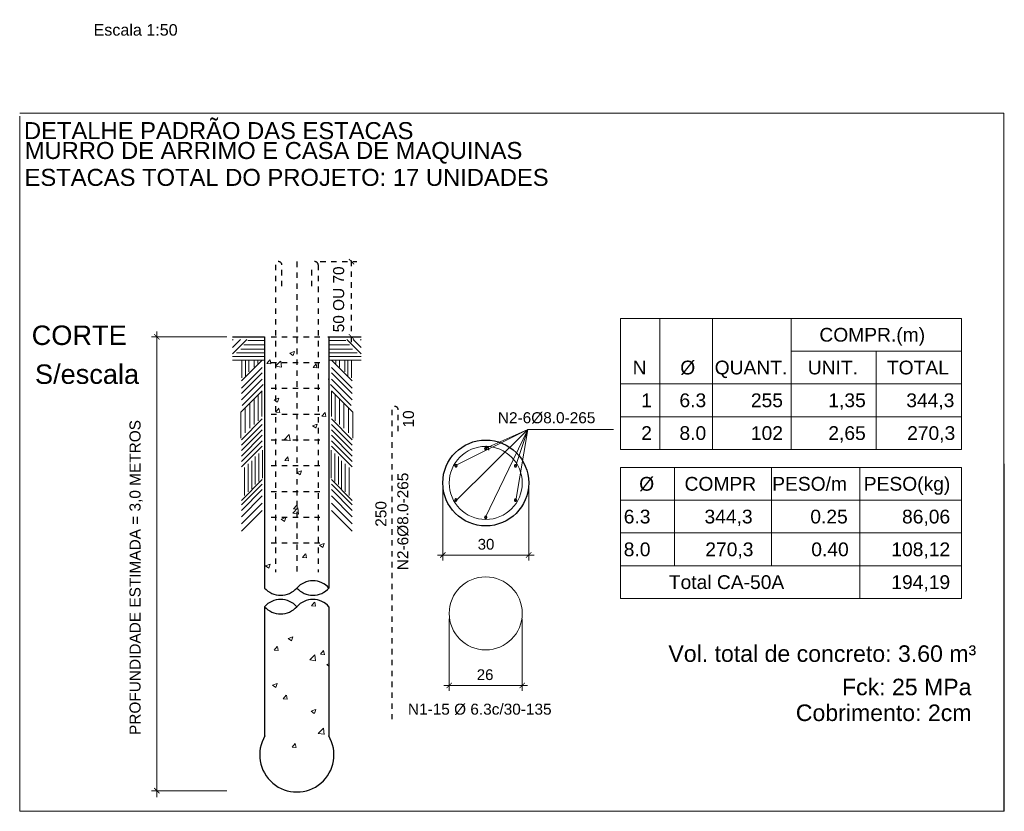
# Model space of a CAD drawing. Header units: millimetres. Extents: x 1852 to 2571, y -668 to -390.
# Tile 25 of 84: x 2249 to 2267, y -529 to -514. Entities that reach past the tile are written whole.
import ezdxf
from ezdxf.enums import TextEntityAlignment as Align

# ---------------------------------------------------------------- set-up
doc = ezdxf.new("R2010")
doc.units = ezdxf.units.MM
doc.linetypes.add('DASHED2', pattern=[0.375, 0.25, -0.125])
for name, color, linetype, lineweight in [('1', 250, 'Continuous', 13), ('COTA', 1, 'Continuous', 20), ('Cotas', 1, 'Continuous', 0), ('DT-Relação do aço', 250, 'Continuous', 5), ('DT-Textos', 7, 'Continuous', 5), ('LC-Textos', 192, 'Continuous', 20)]:
    doc.layers.add(name, color=color, linetype=linetype, lineweight=lineweight)
for name, color, linetype in [('FOLHA PADRÃO', 24, 'Continuous'), ('LAYER7', 1, 'Continuous'), ('LAYER9', 72, 'Continuous'), ('TEXTO-ESTACA', 7, 'Continuous')]:
    doc.layers.add(name, color=color, linetype=linetype)
doc.styles.add('ARIAL', font='arial.ttf')
doc.styles.get("Standard").update_dxf_attribs({"font": 'arial.ttf'})

msp = doc.modelspace()

# ---------------------------------------------------------------- linework, layer by layer
at = {"layer": '1', "color": 17, "linetype": 'Continuous'}
for p, q in [((2252.7043, -520.0079), (2252.439, -520.273)), ((2252.4546, -520.0079), (2252.439, -520.0235)), ((2252.5878, -520.0079), (2252.439, -520.1566)), ((2252.6528, -520.1108), (2253.0313, -520.1108)), ((2252.7219, -520.0285), (2253.0313, -520.0285)), ((2254.5253, -520.0285), (2254.2159, -520.0285)), ((2254.5944, -520.1108), (2254.2159, -520.1108)), ((2254.5429, -520.0079), (2254.8082, -520.273)), ((2254.6595, -520.0079), (2254.8082, -520.1566)), ((2254.7927, -520.0079), (2254.8082, -520.0235)), ((2252.4416, -520.324), (2253.0313, -520.324)), ((2252.515, -520.2574), (2253.0311, -520.2574)), ((2252.5974, -520.1878), (2253.0313, -520.1878)), ((2253.4945, -520.2616), (2253.5775, -520.2298)), ((2253.4945, -520.2616), (2253.5535, -520.3014)), ((2253.5557, -520.3024), (2253.5797, -520.2309)), ((2254.6499, -520.1878), (2254.2159, -520.1878)), ((2254.8056, -520.324), (2254.2159, -520.324)), ((2254.7322, -520.2574), (2254.2162, -520.2574)), ((2252.439, -520.3905), (2253.0313, -520.3905)), ((2252.9873, -520.3905), (2252.6044, -520.7731)), ((2252.6148, -520.712), (2252.6148, -520.3905)), ((2252.6826, -520.683), (2252.6826, -520.3905)), ((2252.7408, -520.6055), (2252.7408, -520.3905)), ((2252.8377, -520.5183), (2252.8377, -520.3905)), ((2252.9055, -520.4505), (2252.9055, -520.3905)), ((2253.0724, -520.4525), (2253.1295, -520.3845)), ((2253.0724, -520.4525), (2253.1432, -520.4587)), ((2253.1454, -520.4598), (2253.1317, -520.3856)), ((2253.2347, -520.5034), (2253.327, -520.4072)), ((2253.2347, -520.5034), (2253.3401, -520.5197)), ((2253.3424, -520.521), (2253.3293, -520.4085)), ((2253.9221, -520.5269), (2253.9792, -520.4588)), ((2253.9951, -520.5341), (2253.9814, -520.4599)), ((2254.8082, -520.3905), (2254.2159, -520.3905)), ((2254.2599, -520.3905), (2254.6428, -520.7731)), ((2254.3417, -520.4505), (2254.3417, -520.3905)), ((2254.4095, -520.5183), (2254.4095, -520.3905)), ((2254.5065, -520.6055), (2254.5065, -520.3905)), ((2254.5646, -520.683), (2254.5646, -520.3905)), ((2254.6324, -520.712), (2254.6324, -520.3905)), ((2252.9873, -520.5236), (2252.6044, -520.9062)), ((2252.9873, -520.6234), (2252.6044, -521.0061)), ((2253.9221, -520.5269), (2253.9929, -520.5331)), ((2254.2599, -520.5236), (2254.6428, -520.9062)), ((2254.2599, -520.6234), (2254.6428, -521.0061)), ((2252.9873, -520.7399), (2252.6044, -521.1225)), ((2253.0039, -520.8397), (2252.6211, -521.2223)), ((2254.2433, -520.8397), (2254.6262, -521.2223)), ((2254.2599, -520.7399), (2254.6428, -521.1225)), ((2252.9873, -520.9561), (2252.5954, -521.3478)), ((2252.9152, -521.5061), (2252.9152, -521.0282)), ((2252.983, -521.4286), (2252.983, -520.9604)), ((2254.2599, -520.9561), (2254.6518, -521.3478)), ((2254.2642, -521.4286), (2254.2642, -520.9604)), ((2254.332, -521.5061), (2254.332, -521.0282)), ((2252.7602, -521.6417), (2252.7602, -521.1831)), ((2252.8377, -521.5739), (2252.8377, -521.1056)), ((2253.2063, -521.1206), (2253.2892, -521.0888)), ((2253.2063, -521.1206), (2253.2652, -521.1604)), ((2253.2675, -521.1615), (2253.2915, -521.0899)), ((2254.4095, -521.5739), (2254.4095, -521.1056)), ((2254.4871, -521.6417), (2254.4871, -521.1831)), ((2252.5954, -521.8257), (2252.5954, -521.3478)), ((2252.6729, -521.7289), (2252.6729, -521.2703)), ((2253.2367, -521.3436), (2253.2939, -521.2755)), ((2253.2367, -521.3436), (2253.3076, -521.3498)), ((2253.3098, -521.3509), (2253.2961, -521.2766)), ((2254.0864, -521.4179), (2254.1435, -521.3499)), ((2254.1595, -521.4252), (2254.1458, -521.351)), ((2254.5743, -521.7289), (2254.5743, -521.2703)), ((2254.6518, -521.8257), (2254.6518, -521.3478)), ((2252.9873, -521.4719), (2252.6044, -521.8545)), ((2252.9873, -521.5717), (2252.6044, -521.9543)), ((2253.9134, -521.5976), (2253.9963, -521.5658)), ((2253.9746, -521.6384), (2253.9986, -521.5668)), ((2254.0864, -521.4179), (2254.1572, -521.4241)), ((2254.2599, -521.4719), (2254.6428, -521.8545)), ((2254.2599, -521.5717), (2254.6428, -521.9543)), ((2252.9873, -521.6715), (2252.6044, -522.0541)), ((2252.9873, -521.7713), (2252.6044, -522.1539)), ((2253.3918, -521.8534), (2253.4841, -521.7573)), ((2253.4994, -521.871), (2253.4863, -521.7585)), ((2253.9134, -521.5976), (2253.9723, -521.6373)), ((2254.2599, -521.6715), (2254.6428, -522.0541)), ((2254.2599, -521.7713), (2254.6428, -522.1539)), ((2252.9873, -521.8711), (2252.6044, -522.2537)), ((2253.3918, -521.8534), (2253.4971, -521.8698)), ((2254.2599, -521.8711), (2254.6428, -522.2537)), ((2252.9873, -521.9709), (2252.6044, -522.3536)), ((2252.9249, -522.6198), (2252.9249, -522.1037)), ((2252.9927, -522.5617), (2252.9927, -522.0456)), ((2254.2545, -522.5617), (2254.2545, -522.0456)), ((2254.2599, -521.9709), (2254.6428, -522.3536)), ((2254.3223, -522.6198), (2254.3223, -522.1037)), ((2252.7311, -522.8135), (2252.7311, -522.2974)), ((2252.7989, -522.7554), (2252.7989, -522.2393)), ((2252.8571, -522.6779), (2252.8571, -522.1618)), ((2253.4011, -522.2347), (2253.4582, -522.1666)), ((2253.4011, -522.2347), (2253.4719, -522.2409)), ((2253.4742, -522.2419), (2253.4605, -522.1677)), ((2254.3902, -522.6779), (2254.3902, -522.1618)), ((2254.4483, -522.7554), (2254.4483, -522.2393)), ((2254.5161, -522.8135), (2254.5161, -522.2974)), ((2252.6633, -522.8813), (2252.6633, -522.3652)), ((2253.6252, -522.4566), (2253.7081, -522.4248)), ((2253.6252, -522.4566), (2253.6841, -522.4964)), ((2253.6863, -522.4975), (2253.7104, -522.4259)), ((2254.584, -522.8813), (2254.584, -522.3652)), ((2252.9873, -522.5865), (2252.6044, -522.9691)), ((2252.9873, -522.6696), (2252.6044, -523.0523)), ((2254.2599, -522.5865), (2254.6428, -522.9691)), ((2254.2599, -522.6696), (2254.6428, -523.0523)), ((2252.9873, -522.7695), (2252.6044, -523.1521)), ((2254.2599, -522.7695), (2254.6428, -523.1521)), ((2252.9873, -522.8859), (2252.6044, -523.2685)), ((2252.9873, -523.019), (2252.6044, -523.4016)), ((2254.2599, -522.8859), (2254.6428, -523.2685)), ((2254.2599, -523.019), (2254.6428, -523.4016)), ((2252.9873, -523.1521), (2252.6044, -523.5347)), ((2253.5488, -523.2035), (2253.6411, -523.1073)), ((2253.5488, -523.2035), (2253.6542, -523.2198)), ((2253.5655, -523.1257), (2253.6226, -523.0577)), ((2253.5655, -523.1257), (2253.6363, -523.1319)), ((2253.6385, -523.133), (2253.6248, -523.0588)), ((2253.6565, -523.2211), (2253.6434, -523.1086)), ((2254.2599, -523.1521), (2254.6428, -523.5347)), ((2253.3369, -523.3157), (2253.4199, -523.2838)), ((2253.3369, -523.3157), (2253.3959, -523.3554)), ((2253.3981, -523.3565), (2253.4221, -523.2849)), ((2254.044, -523.7926), (2254.127, -523.7608)), ((2254.1052, -523.8334), (2254.1292, -523.7618)), ((2253.7299, -524.0168), (2253.787, -523.9487)), ((2254.044, -523.7926), (2254.103, -523.8324)), ((2253.7299, -524.0168), (2253.8007, -524.023)), ((2253.8029, -524.0241), (2253.7892, -523.9498)), ((2253.0487, -524.1747), (2253.1316, -524.1428)), ((2253.0487, -524.1747), (2253.1076, -524.2144)), ((2253.1099, -524.2155), (2253.1339, -524.1439)), ((2253.8942, -524.9079), (2253.9513, -524.8398)), ((2253.9673, -524.9151), (2253.9536, -524.8409)), ((2253.8942, -524.9079), (2253.965, -524.9141)), ((2253.4676, -525.5107), (2253.5505, -525.4788)), ((2253.4676, -525.5107), (2253.5265, -525.5504)), ((2253.5287, -525.5515), (2253.5528, -525.4799)), ((2253.2089, -525.7246), (2253.266, -525.6565)), ((2253.2089, -525.7246), (2253.2797, -525.7308)), ((2253.282, -525.7319), (2253.2683, -525.6576)), ((2254.0586, -525.7989), (2254.1157, -525.7309)), ((2254.1316, -525.8062), (2254.1179, -525.7319)), ((2253.863, -525.9036), (2253.9552, -525.8074)), ((2253.863, -525.9036), (2253.9683, -525.9199)), ((2253.9706, -525.9212), (2253.9575, -525.8086)), ((2254.0586, -525.7989), (2254.1294, -525.8051)), ((2254.1747, -525.9876), (2254.2159, -525.9718)), ((2254.1747, -525.9876), (2254.2159, -526.0155)), ((2253.1793, -526.3697), (2253.2623, -526.3379)), ((2253.1793, -526.3697), (2253.2383, -526.4094)), ((2253.2405, -526.4105), (2253.2645, -526.3389)), ((2253.3733, -526.6156), (2253.4304, -526.5476)), ((2253.3733, -526.6156), (2253.4441, -526.6218)), ((2253.4463, -526.6229), (2253.4326, -526.5487)), ((2253.8864, -526.8467), (2253.9694, -526.8148)), ((2253.9476, -526.8875), (2253.9716, -526.8159)), ((2253.8864, -526.8467), (2253.9454, -526.8864)), ((2254.02, -527.2536), (2254.1123, -527.1574)), ((2254.1276, -527.2712), (2254.1146, -527.1587)), ((2254.02, -527.2536), (2254.1254, -527.2699)), ((2253.5376, -527.5067), (2253.5948, -527.4387)), ((2253.5376, -527.5067), (2253.6085, -527.5129)), ((2253.6107, -527.514), (2253.597, -527.4397))]:
    msp.add_line(p, q, dxfattribs=at)
at = {"layer": '1', "color": 1, "linetype": 'Continuous'}
for q in [(2254.2159, -520.7331), (2254.2159, -520.7482)]:
    msp.add_line((2254.2016, -520.7386), q, dxfattribs=at)
at = {"layer": 'COTA', "linetype": 'Continuous'}
for centre in [(2257.0981, -522.6484), (2257.0981, -525.0466)]:
    msp.add_circle(centre, 0.6713, dxfattribs=at)
at = {"layer": 'Cotas', "color": 47, "linetype": 'Continuous', "lineweight": 15, "ltscale": 0.15}
for p, q in [((2252.3403, -519.9599), (2250.9523, -519.9599)), ((2251.051, -528.4291), (2251.051, -519.8612)), ((2257.8706, -521.6677), (2256.5424, -522.3276)), ((2256.5473, -522.9778), (2257.8706, -521.6677)), ((2257.0882, -523.2901), (2257.8706, -521.6677)), ((2257.0981, -522.0067), (2257.8706, -521.6677)), ((2257.8706, -521.6677), (2257.6538, -522.3276)), ((2257.6538, -522.9693), (2257.8706, -521.6677)), ((2257.8706, -521.6677), (2259.4452, -521.6677)), ((2256.3083, -522.7471), (2256.3083, -524.0717)), ((2257.8878, -522.7471), (2257.8878, -524.0717)), ((2256.2096, -523.973), (2257.9866, -523.973)), ((2256.4268, -525.1453), (2256.4268, -526.4698)), ((2257.7694, -525.1453), (2257.7694, -526.4698)), ((2256.3281, -526.3711), (2257.8681, -526.3711)), ((2252.3403, -528.3075), (2250.9523, -528.3075))]:
    msp.add_line(p, q, dxfattribs=at)
at = {"layer": 'Cotas', "color": 47, "linetype": 'Continuous', "lineweight": 15, "ltscale": 0.15, "const_width": 0.0148}
for points in [[(2251.1004, -520.0093), (2251.0017, -519.9106)], [(2256.3577, -523.9236), (2256.259, -524.0223)], [(2257.8385, -524.0223), (2257.9372, -523.9236)], [(2256.4762, -526.3217), (2256.3774, -526.4205)], [(2257.72, -526.4205), (2257.8187, -526.3217)], [(2251.1004, -528.3569), (2251.0017, -528.2582)]]:
    msp.add_lwpolyline(points, dxfattribs=at)
at = {"layer": 'DT-Relação do aço', "linetype": 'Continuous'}
for p, q in [((2248.5288, -515.8489), (2266.6259, -515.8489)), ((2248.5288, -528.6863), (2248.5288, -515.9043)), ((2266.6259, -528.6309), (2266.6259, -515.8489)), ((2266.6259, -515.9043), (2266.6335, -528.6863)), ((2266.6259, -528.6863), (2266.6259, -515.9043)), ((2259.5786, -519.6215), (2259.5786, -522.0322)), ((2265.8464, -519.6215), (2259.5786, -519.6215)), ((2260.3018, -519.6215), (2260.3018, -522.0322)), ((2261.2661, -519.6215), (2261.2661, -522.0322)), ((2262.7125, -519.6215), (2262.7125, -522.0322)), ((2265.8464, -519.6215), (2265.8464, -522.0322)), ((2262.7125, -520.2241), (2265.8464, -520.2241)), ((2264.2795, -520.2241), (2264.2795, -522.0322)), ((2259.5786, -520.8268), (2265.8464, -520.8268)), ((2265.8464, -521.4295), (2259.5786, -521.4295)), ((2265.8464, -522.0322), (2259.5786, -522.0322)), ((2259.5786, -522.3625), (2265.8464, -522.3625)), ((2259.5786, -522.3625), (2259.5786, -524.7732)), ((2260.569, -522.3625), (2260.569, -524.1705)), ((2262.352, -522.3625), (2262.352, -524.1705)), ((2263.9783, -522.3625), (2263.9783, -524.7732)), ((2265.8464, -522.3625), (2265.8464, -524.7732)), ((2265.8464, -522.3625), (2265.8464, -524.7732)), ((2265.8464, -522.9651), (2259.5786, -522.9651)), ((2265.8464, -523.5678), (2259.5786, -523.5678)), ((2265.8464, -524.1705), (2259.5786, -524.1705)), ((2259.5786, -524.7732), (2265.8464, -524.7732)), ((2248.5288, -528.6863), (2266.6335, -528.6863))]:
    msp.add_line(p, q, dxfattribs=at)
at = {"layer": 'LAYER7', "linetype": 'DASHED2', "ltscale": 0.005}
for p, q in [((2254.6286, -520.0586), (2254.6286, -518.4791)), ((2253.2303, -518.6371), (2253.2303, -524.2901)), ((2253.3488, -519.032), (2253.3488, -518.6371)), ((2253.6236, -518.5779), (2253.6236, -524.2901)), ((2253.8984, -519.032), (2253.8984, -518.6371)), ((2254.0169, -518.6371), (2254.0169, -524.2901)), ((2254.0564, -518.5779), (2254.7274, -518.5779)), ((2253.1498, -519.9599), (2254.0975, -519.9599)), ((2253.1498, -520.4338), (2254.0975, -520.4338)), ((2253.1498, -520.9076), (2254.0975, -520.9076)), ((2253.1498, -521.3815), (2254.0975, -521.3815)), ((2255.3699, -521.3009), (2255.3699, -526.9892)), ((2255.4884, -521.6957), (2255.4884, -521.3009)), ((2253.1498, -521.8553), (2254.0975, -521.8553)), ((2253.1498, -522.3292), (2254.0975, -522.3292)), ((2253.1498, -522.803), (2254.0975, -522.803)), ((2253.1498, -523.2769), (2254.0975, -523.2769)), ((2253.1498, -523.7507), (2254.0975, -523.7507))]:
    msp.add_line(p, q, dxfattribs=at)
at = {"layer": 'LAYER7', "linetype": 'DASHED2', "ltscale": 0.005, "const_width": 0.0148}
for points in [[(2254.678, -518.6272), (2254.5793, -518.5285)], [(2254.5793, -519.9106), (2254.678, -520.0093)]]:
    msp.add_lwpolyline(points, dxfattribs=at)
at = {"layer": 'LAYER7', "linetype": 'DASHED2', "ltscale": 0.005}
for centre, radius, start, end in [((2253.2896, -518.6371), 0.0592, 0, 180), ((2253.9577, -518.6371), 0.0592, 0, 180), ((2255.4291, -521.3009), 0.0592, 0, 180), ((2257.0988, -522.0342), 0.057, 348.65281, 191.34719), ((2257.0981, -522.0166), 0.0197, 0, 180), ((2257.0981, -522.0166), 0.0197, 180, 0), ((2256.5509, -522.3325), 0.0197, 60, 240), ((2256.5509, -522.3325), 0.0197, 240, 60), ((2257.6452, -522.3325), 0.0197, 120, 300), ((2257.6452, -522.3325), 0.0197, 300, 120), ((2256.5487, -522.9617), 0.0197, 120, 300), ((2256.5487, -522.9617), 0.0197, 300, 120), ((2257.6452, -522.9643), 0.0197, 60, 240), ((2257.6452, -522.9643), 0.0197, 240, 60), ((2257.0981, -523.2802), 0.0197, 0, 180), ((2257.0981, -523.2802), 0.0197, 180, 0)]:
    msp.add_arc(centre, radius, start, end, dxfattribs=at)
at = {"layer": 'LAYER9', "linetype": 'Continuous', "ltscale": 0.15}
for p, q in [((2252.439, -519.9599), (2253.0313, -519.9599)), ((2253.0313, -519.9599), (2253.0313, -524.5804)), ((2254.1962, -519.9599), (2254.7274, -519.9599)), ((2254.2159, -519.9599), (2254.2159, -524.5804)), ((2254.2159, -519.9599), (2254.8082, -519.9599)), ((2253.7844, -524.4717), (2253.7982, -524.4573)), ((2253.8013, -524.466), (2253.8004, -524.4586)), ((2253.0313, -524.9235), (2253.0313, -527.31)), ((2254.2159, -524.9235), (2254.2159, -527.3052))]:
    msp.add_line(p, q, dxfattribs=at)
msp.add_circle((2257.0981, -522.6484), 0.7897, dxfattribs=at)
for centre, radius, start, end in [((2253.9198, -524.8454), 0.3974, 41.82413, 138.17587), ((2253.3275, -524.3153), 0.3974, 221.82413, 318.17587), ((2253.9198, -524.3153), 0.3974, 221.82413, 318.17587), ((2253.3275, -525.1885), 0.3974, 41.82413, 138.17587), ((2253.9198, -525.1885), 0.3974, 41.82413, 138.17587), ((2253.3275, -524.6585), 0.3974, 221.82413, 318.17587), ((2253.625, -527.6475), 0.6829, 149.13639, 30.86361)]:
    msp.add_arc(centre, radius, start, end, dxfattribs=at)

# ---------------------------------------------------------------- texts
msp.add_text('PROFUNDIDADE ESTIMADA = 3,0 METROS', height=0.2025, rotation=90).set_placement((2250.7507, -527.2825))
for s, p in [('30', (2256.95, -523.8742)), ('26', (2256.9336, -526.2724))]:
    msp.add_text(s, height=0.19744).set_placement(p)
at = {"layer": 'DT-Relação do aço', "linetype": 'Continuous', "char_height": 0.312736, "width": 29.608348, "attachment_point": 9, "line_spacing_factor": 0.798, "style": 'ARIAL'}
for s, insert in [('DETALHE PADRÃO DAS ESTACAS ', (2255.7682, -516.3297)), ('MURRO DE ARRIMO E CASA DE MAQUINAS ', (2257.7714, -516.7765)), ('\\pxt86;ESTACAS TOTAL DO PROJETO: 17 UNIDADES', (2258.2547, -517.1896))]:
    msp.add_mtext(s, dxfattribs=dict(at, insert=insert))
at = {"layer": 'DT-Textos', "char_height": 0.35741, "attachment_point": 7, "line_spacing_factor": 0.798, "style": 'ARIAL'}
for s, insert, width in [('CORTE', (2248.7494, -520.1159), 2.144475), ('S/escala', (2248.8098, -520.8314), 3.43116)]:
    msp.add_mtext(s, dxfattribs=dict(at, insert=insert, width=width))
at = {"layer": 'FOLHA PADRÃO', "color": 7, "style": 'ARIAL'}
for s, p in [('Vol. total de concreto: 3.60 m³ ', (2266.2348, -525.938)), ('Fck: 25 MPa', (2266.0302, -526.5517)), ('Cobrimento: 2cm', (2266.0302, -527.026))]:
    msp.add_text(s, height=0.30375, dxfattribs=at).set_placement(p, align=Align.RIGHT)
at = {"layer": 'LAYER7', "linetype": 'DASHED2', "ltscale": 0.005}
for s, p in [('50 OU 70', (2254.4945, -519.8778)), ('10', (2255.778, -521.6284))]:
    msp.add_text(s, height=0.2025, rotation=90, dxfattribs=at).set_placement(p)
at = {"layer": 'LC-Textos', "insert": (2251.4332, -514.4253), "char_height": 0.2118, "width": 3.074611, "attachment_point": 9, "line_spacing_factor": 0.798, "style": 'ARIAL'}
msp.add_mtext('Escala 1:50', dxfattribs=at)
at = {"layer": 'TEXTO-ESTACA'}
for s, height, p in [('COMPR.(m)', 0.25312, (2263.233, -520.0494)), ('N', 0.2531, (2259.7989, -520.6521)), ('%%C', 0.25312, (2260.675, -520.6521)), ('QUANT.', 0.25312, (2261.3078, -520.6521)), ('UNIT.', 0.25312, (2263.02, -520.6521)), ('TOTAL', 0.25312, (2264.4742, -520.6521)), ('N2-6%%C8.0-265', 0.2025, (2257.3218, -521.55)), ('%%C', 0.25312, (2259.92, -522.7904)), ('COMPR', 0.25312, (2260.754, -522.7904)), ('PESO/m', 0.25312, (2262.3655, -522.7904)), ('PESO(kg)', 0.25312, (2264.049, -522.7904)), ('6.3', 0.25312, (2259.6356, -523.393)), ('0.25', 0.25312, (2263.0664, -523.393)), ('8.0', 0.25312, (2259.6356, -523.9957)), ('0.40', 0.25312, (2263.0843, -523.9957)), ('Total CA-50A', 0.253125, (2260.4647, -524.5984)), ('N1-15 %%C 6.3c/30-135', 0.2025, (2255.6676, -526.9093))]:
    msp.add_text(s, height=height, dxfattribs=at).set_placement(p)
for s, height, p in [('1', 0.2531, (2260.1539, -521.2547)), ('6.3', 0.25312, (2261.1516, -521.2547)), ('255', 0.25312, (2262.5638, -521.2547)), ('1,35', 0.25312, (2264.0858, -521.2547)), ('344,3', 0.25312, (2265.7157, -521.2547)), ('2', 0.2531, (2260.1539, -521.8574)), ('8.0', 0.25312, (2261.1516, -521.8574)), ('102', 0.25312, (2262.5638, -521.8574)), ('2,65', 0.25312, (2264.0858, -521.8574)), ('270,3', 0.25312, (2265.731, -521.8574)), ('344,3', 0.25312, (2262.0052, -523.393)), ('86,06', 0.25312, (2265.6375, -523.393)), ('270,3', 0.25312, (2262.0205, -523.9957)), ('108,12', 0.25312, (2265.6375, -523.9957)), ('194,19', 0.25312, (2265.6375, -524.5984))]:
    msp.add_text(s, height=height, dxfattribs=at).set_placement(p, align=Align.RIGHT)
for s, p in [('N2-6%%C8.0-265', (2255.6747, -524.2516)), ('250', (2255.2716, -523.4535))]:
    msp.add_text(s, height=0.2025, rotation=90, dxfattribs=at).set_placement(p)

doc.saveas('drawing.dxf')
